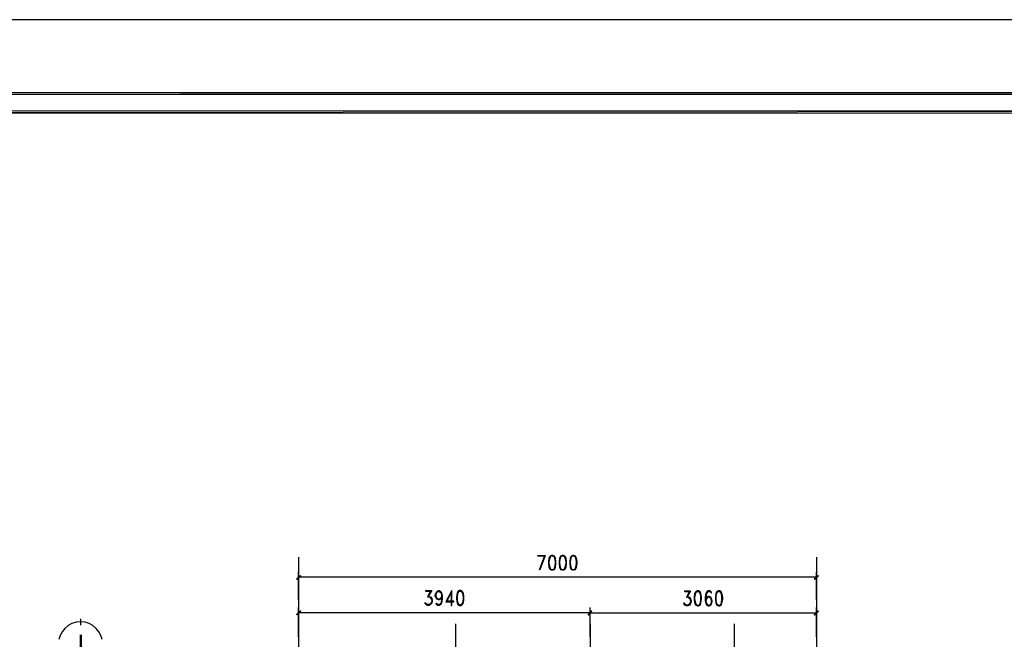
# Model space of a CAD drawing. Header units: millimetres. Extents: x 0 to 420, y 0 to 297.
# Tile 74 of 95: x 132 to 238, y 230 to 297. Entities that reach past the tile are written whole.
import ezdxf

# ---------------------------------------------------------------- set-up
doc = ezdxf.new("R2010")
doc.units = ezdxf.units.MM
for name, color, linetype in [('FILL_000000', 7, 'Continuous'), ('LINE_000000', 7, 'Continuous'), ('TEXT', 7, 'Continuous')]:
    doc.layers.add(name, color=color, linetype=linetype)

msp = doc.modelspace()

# ---------------------------------------------------------------- hatches: boundary and pattern name
at = {"layer": 'FILL_000000'}
h = msp.add_hatch(color=7, dxfattribs=at)
h.dxf.hatch_style = 1
h.paths.add_polyline_path([(412.28, 289.05), (17.65, 288.84), (17.4, 289.05), (412.28, 289.05)])
h = msp.add_hatch(color=7, dxfattribs=at)
h.dxf.hatch_style = 1
h.paths.add_polyline_path([(412.07, 288.84), (412.28, 289.05), (17.65, 288.84), (412.07, 288.84)])
h = msp.add_hatch(color=7, dxfattribs=at)
h.dxf.hatch_style = 1
h.paths.add_polyline_path([(363.18, 287.06), (19.64, 286.81), (19.43, 287.06), (363.18, 287.06)])
h = msp.add_hatch(color=7, dxfattribs=at)
h.dxf.hatch_style = 1
h.paths.add_polyline_path([(363.18, 286.81), (363.18, 287.06), (19.64, 286.81), (363.18, 286.81)])
h = msp.add_hatch(color=7, dxfattribs=at)
h.dxf.hatch_style = 1
h.paths.add_polyline_path([(162.26, 236.85), (161.88, 236.39), (161.84, 236.43), (162.26, 236.85)])
h = msp.add_hatch(color=7, dxfattribs=at)
h.dxf.hatch_style = 1
h.paths.add_polyline_path([(162.31, 236.81), (162.26, 236.85), (161.88, 236.39), (162.31, 236.81)])
h = msp.add_hatch(color=7, dxfattribs=at)
h.dxf.hatch_style = 1
h.paths.add_polyline_path([(217.76, 236.43), (217.81, 236.39), (218.19, 236.85), (217.76, 236.43)])
h = msp.add_hatch(color=7, dxfattribs=at)
h.dxf.hatch_style = 1
h.paths.add_polyline_path([(217.81, 236.39), (218.19, 236.85), (218.23, 236.81), (217.81, 236.39)])
h = msp.add_hatch(color=7, dxfattribs=at)
h.dxf.hatch_style = 1
h.paths.add_polyline_path([(162.26, 233), (161.88, 232.58), (161.84, 232.62), (162.26, 233)])
h = msp.add_hatch(color=7, dxfattribs=at)
h.dxf.hatch_style = 1
h.paths.add_polyline_path([(162.31, 232.96), (162.26, 233), (161.88, 232.58), (162.31, 232.96)])
h = msp.add_hatch(color=7, dxfattribs=at)
h.dxf.hatch_style = 1
h.paths.add_polyline_path([(193.34, 232.62), (193.38, 232.58), (193.72, 233), (193.34, 232.62)])
h = msp.add_hatch(color=7, dxfattribs=at)
h.dxf.hatch_style = 1
h.paths.add_polyline_path([(193.72, 233), (193.38, 232.54), (193.34, 232.58), (193.72, 233)])
h = msp.add_hatch(color=7, dxfattribs=at)
h.dxf.hatch_style = 1
h.paths.add_polyline_path([(193.38, 232.58), (193.72, 233), (193.76, 232.96), (193.38, 232.58)])
h = msp.add_hatch(color=7, dxfattribs=at)
h.dxf.hatch_style = 1
h.paths.add_polyline_path([(193.76, 232.96), (193.72, 233), (193.38, 232.54), (193.76, 232.96)])
h = msp.add_hatch(color=7, dxfattribs=at)
h.dxf.hatch_style = 1
h.paths.add_polyline_path([(217.76, 232.58), (217.81, 232.54), (218.19, 233), (217.76, 232.58)])
h = msp.add_hatch(color=7, dxfattribs=at)
h.dxf.hatch_style = 1
h.paths.add_polyline_path([(217.81, 232.54), (218.19, 233), (218.23, 232.96), (217.81, 232.54)])

# ---------------------------------------------------------------- linework, layer by layer
at = {"layer": 'LINE_000000', "lineweight": 25}
for p, q in [((162.05, 238.8), (162.05, 85.94)), ((218.02, 238.8), (218.02, 85.94)), ((162.05, 234.19), (162.05, 237.24)), ((218.02, 236.64), (162.05, 236.64)), ((218.02, 234.19), (218.02, 237.24)), ((176.36, 235.2), (175.98, 234.53)), ((204.34, 235.16), (203.96, 234.48)), ((162.05, 230.21), (162.05, 233.38)), ((175.94, 233.68), (175.77, 233.85)), ((193.55, 230.21), (193.55, 233.38)), ((193.55, 230.21), (193.55, 233.38)), ((203.88, 233.64), (203.71, 233.81)), ((218.02, 230.21), (218.02, 233.38)), ((138.51, 231.48), (138.51, 232.16)), ((193.55, 232.79), (162.05, 232.79)), ((193.55, 232.79), (218.02, 232.79)), ((179.03, 231.61), (179.03, 85.94)), ((193.55, 231.61), (193.55, 85.94)), ((209.13, 231.61), (209.13, 85.94))]:
    msp.add_line(p, q, dxfattribs=at)
for points in [[(0.21, 0), (0.21, 296.93), (420.16, 296.93), (420.16, 0), (0.21, 0)], [(189.4, 239.01), (189.23, 238.93), (189.1, 238.72), (189.06, 238.34), (189.06, 238.12), (189.1, 237.74), (189.23, 237.49), (189.4, 237.45), (189.53, 237.45), (189.7, 237.49), (189.82, 237.74), (189.87, 238.12), (189.87, 238.34), (189.82, 238.72), (189.7, 238.93), (189.53, 239.01), (189.4, 239.01)], [(190.54, 239.01), (190.37, 238.93), (190.25, 238.72), (190.2, 238.34), (190.2, 238.12), (190.25, 237.74), (190.37, 237.49), (190.54, 237.45), (190.67, 237.45), (190.84, 237.49), (190.97, 237.74), (191.01, 238.12), (191.01, 238.34), (190.97, 238.72), (190.84, 238.93), (190.67, 239.01), (190.54, 239.01)], [(191.69, 239.01), (191.52, 238.93), (191.39, 238.72), (191.35, 238.34), (191.35, 238.12), (191.39, 237.74), (191.52, 237.49), (191.69, 237.45), (191.81, 237.45), (191.98, 237.49), (192.07, 237.74), (192.15, 238.12), (192.15, 238.34), (192.07, 238.72), (191.98, 238.93), (191.81, 239.01), (191.69, 239.01)], [(179.45, 235.2), (179.28, 235.12), (179.2, 234.91), (179.11, 234.53), (179.11, 234.27), (179.2, 233.89), (179.28, 233.68), (179.45, 233.6), (179.58, 233.6), (179.75, 233.68), (179.87, 233.89), (179.92, 234.27), (179.92, 234.53), (179.87, 234.91), (179.75, 235.12), (179.58, 235.2), (179.45, 235.2)], [(205.15, 235.16), (204.98, 235.08), (204.85, 234.87), (204.81, 234.48), (204.81, 234.27), (204.85, 233.89), (204.98, 233.64), (205.15, 233.55), (205.27, 233.55), (205.44, 233.64), (205.53, 233.89), (205.61, 234.27), (205.61, 234.48), (205.53, 234.87), (205.44, 235.08), (205.27, 235.16), (205.15, 235.16)], [(207.43, 235.16), (207.26, 235.08), (207.14, 234.87), (207.09, 234.48), (207.09, 234.27), (207.14, 233.89), (207.26, 233.64), (207.43, 233.55), (207.56, 233.55), (207.73, 233.64), (207.81, 233.89), (207.9, 234.27), (207.9, 234.48), (207.81, 234.87), (207.73, 235.08), (207.56, 235.16), (207.43, 235.16)]]:
    msp.add_lwpolyline(points, close=True, dxfattribs=at)
at = {"layer": 'LINE_000000', "lineweight": 0}
for points in [[(412.28, 289.05), (17.65, 288.84), (17.4, 289.05), (412.28, 289.05)], [(412.07, 288.84), (412.28, 289.05), (17.65, 288.84), (412.07, 288.84)], [(363.18, 287.06), (19.64, 286.81), (19.43, 287.06), (363.18, 287.06)], [(363.18, 286.81), (363.18, 287.06), (19.64, 286.81), (363.18, 286.81)], [(162.26, 236.85), (161.88, 236.39), (161.84, 236.43), (162.26, 236.85)], [(162.31, 236.81), (162.26, 236.85), (161.88, 236.39), (162.31, 236.81)], [(217.76, 236.43), (217.81, 236.39), (218.19, 236.85), (217.76, 236.43)], [(217.81, 236.39), (218.19, 236.85), (218.23, 236.81), (217.81, 236.39)], [(162.26, 233), (161.88, 232.58), (161.84, 232.62), (162.26, 233)], [(162.31, 232.96), (162.26, 233), (161.88, 232.58), (162.31, 232.96)], [(193.34, 232.62), (193.38, 232.58), (193.72, 233), (193.34, 232.62)], [(193.72, 233), (193.38, 232.54), (193.34, 232.58), (193.72, 233)], [(193.38, 232.58), (193.72, 233), (193.76, 232.96), (193.38, 232.58)], [(193.76, 232.96), (193.72, 233), (193.38, 232.54), (193.76, 232.96)], [(217.76, 232.58), (217.81, 232.54), (218.19, 233), (217.76, 232.58)], [(217.81, 232.54), (218.19, 233), (218.23, 232.96), (217.81, 232.54)]]:
    msp.add_lwpolyline(points, close=True, dxfattribs=at)
at = {"layer": 'LINE_000000', "lineweight": 25}
for points in [[(188.68, 238.93), (187.92, 238.93), (187.92, 239.01), (188.72, 239.01), (188.13, 237.45), (188.09, 237.45), (188.68, 239.01)], [(189.27, 238.93), (189.19, 238.72), (189.1, 238.34), (189.1, 238.12), (189.19, 237.74), (189.27, 237.49)], [(189.7, 238.89), (189.53, 238.93), (189.4, 238.93), (189.23, 238.89)], [(189.65, 237.49), (189.74, 237.74), (189.82, 238.12), (189.82, 238.34), (189.74, 238.72), (189.65, 238.93)], [(190.42, 238.93), (190.33, 238.72), (190.25, 238.34), (190.25, 238.12), (190.33, 237.74), (190.42, 237.49)], [(190.84, 238.89), (190.67, 238.93), (190.54, 238.93), (190.37, 238.89)], [(190.75, 237.49), (190.88, 237.74), (190.97, 238.12), (190.97, 238.34), (190.88, 238.72), (190.75, 238.93)], [(191.56, 238.93), (191.47, 238.72), (191.39, 238.34), (191.39, 238.12), (191.47, 237.74), (191.56, 237.49)], [(191.98, 238.89), (191.81, 238.93), (191.69, 238.93), (191.52, 238.89)], [(191.9, 237.49), (192.02, 237.74), (192.07, 238.12), (192.07, 238.34), (192.02, 238.72), (191.9, 238.93)], [(189.23, 237.57), (189.4, 237.49), (189.53, 237.49), (189.7, 237.57)], [(190.37, 237.57), (190.54, 237.49), (190.67, 237.49), (190.84, 237.57)], [(191.52, 237.57), (191.69, 237.49), (191.81, 237.49), (191.98, 237.57)], [(176.36, 235.12), (175.81, 235.12), (175.81, 235.2), (176.45, 235.2), (176.02, 234.53)], [(177.5, 234.44), (177.42, 234.27), (177.25, 234.19), (177.17, 234.19), (177, 234.27), (176.91, 234.44), (176.83, 234.65), (176.83, 234.74), (176.91, 234.95), (177, 235.12), (177.17, 235.2), (177.25, 235.2), (177.42, 235.12), (177.5, 234.95), (177.59, 234.65), (177.59, 234.27), (177.5, 233.89), (177.42, 233.68), (177.25, 233.6), (177.12, 233.6), (176.95, 233.68), (176.91, 233.85), (176.95, 233.85), (177, 233.68)], [(178.05, 233.98), (178.56, 234.95), (178.56, 233.6), (178.6, 233.6), (178.6, 235.2), (177.97, 233.98), (178.82, 233.98), (178.82, 234.06), (178.05, 234.06)], [(204.34, 235.08), (203.79, 235.08), (203.79, 235.16), (204.39, 235.16), (204, 234.48)], [(206.59, 235.08), (206.63, 234.95), (206.67, 234.95), (206.63, 235.08), (206.46, 235.16), (206.33, 235.16), (206.16, 235.08), (206.08, 234.87), (205.99, 234.48), (205.99, 234.1), (206.08, 233.81), (206.16, 233.64), (206.33, 233.55), (206.42, 233.55), (206.59, 233.64), (206.67, 233.81), (206.76, 234.02), (206.76, 234.1), (206.67, 234.32), (206.59, 234.48), (206.42, 234.57), (206.33, 234.57), (206.16, 234.48), (206.08, 234.32)], [(176.02, 234.57), (176.15, 234.57), (176.32, 234.53), (176.45, 234.36), (176.49, 234.15), (176.49, 234.06), (176.45, 233.85), (176.32, 233.68), (176.15, 233.6), (175.98, 233.6), (175.81, 233.68), (175.77, 233.76), (175.68, 233.89), (175.77, 233.89)], [(175.98, 234.53), (176.15, 234.53), (176.32, 234.44), (176.45, 234.19)], [(176.19, 234.53), (176.36, 234.36), (176.45, 234.15), (176.45, 234.06), (176.36, 233.85), (176.19, 233.68)], [(177.12, 234.27), (176.95, 234.44), (176.91, 234.65), (176.91, 234.74), (176.95, 234.95), (177.12, 235.12)], [(176.91, 234.82), (177, 235.03), (177.17, 235.12), (177.25, 235.12), (177.42, 235.03), (177.5, 234.82)], [(177.5, 234.57), (177.42, 234.36), (177.25, 234.27), (177.17, 234.27), (177, 234.36), (176.91, 234.57)], [(177.29, 235.12), (177.46, 234.95), (177.5, 234.65), (177.5, 234.27), (177.46, 233.89), (177.33, 233.68)], [(177.5, 234.65), (177.46, 234.44), (177.29, 234.27)], [(179.37, 235.12), (179.24, 234.91), (179.2, 234.53), (179.2, 234.27), (179.24, 233.89), (179.37, 233.68)], [(179.75, 235.03), (179.58, 235.12), (179.45, 235.12), (179.28, 235.03)], [(179.71, 233.68), (179.79, 233.89), (179.87, 234.27), (179.87, 234.53), (179.79, 234.91), (179.71, 235.12)], [(204, 234.57), (204.13, 234.57), (204.3, 234.48), (204.39, 234.32), (204.47, 234.1), (204.47, 234.02), (204.39, 233.81), (204.3, 233.64), (204.13, 233.55), (203.96, 233.55), (203.79, 233.64), (203.71, 233.72), (203.67, 233.89), (203.71, 233.89)], [(203.96, 234.48), (204.13, 234.48), (204.3, 234.4), (204.39, 234.19)], [(204.17, 234.48), (204.34, 234.32), (204.39, 234.1), (204.39, 234.02), (204.34, 233.81), (204.17, 233.64)], [(205.02, 235.08), (204.94, 234.87), (204.85, 234.48), (204.85, 234.27), (204.94, 233.89), (205.02, 233.64)], [(205.44, 235.03), (205.27, 235.08), (205.15, 235.08), (204.98, 235.03)], [(205.36, 233.64), (205.49, 233.89), (205.53, 234.27), (205.53, 234.48), (205.49, 234.87), (205.36, 235.08)], [(206.25, 235.08), (206.12, 234.87), (206.08, 234.48), (206.08, 234.1), (206.12, 233.81), (206.29, 233.64)], [(206.67, 234.19), (206.59, 234.4), (206.42, 234.48), (206.33, 234.48), (206.16, 234.4), (206.08, 234.19)], [(206.29, 234.48), (206.12, 234.32), (206.08, 234.1)], [(206.63, 235.03), (206.46, 235.08), (206.33, 235.08), (206.16, 235.03)], [(206.46, 233.64), (206.63, 233.81), (206.67, 234.02), (206.67, 234.1), (206.63, 234.32), (206.46, 234.48)], [(207.31, 235.08), (207.18, 234.87), (207.14, 234.48), (207.14, 234.27), (207.18, 233.89), (207.31, 233.64)], [(207.73, 235.03), (207.56, 235.08), (207.43, 235.08), (207.26, 235.03)], [(207.65, 233.64), (207.77, 233.89), (207.81, 234.27), (207.81, 234.48), (207.77, 234.87), (207.65, 235.08)], [(176.45, 233.98), (176.32, 233.76), (176.15, 233.68), (175.98, 233.68), (175.81, 233.76), (175.77, 233.89)], [(177.42, 233.76), (177.25, 233.68), (177.12, 233.68), (176.95, 233.76)], [(179.28, 233.76), (179.45, 233.68), (179.58, 233.68), (179.75, 233.76)], [(204.39, 233.93), (204.3, 233.72), (204.13, 233.64), (203.96, 233.64), (203.79, 233.72), (203.71, 233.89)], [(204.98, 233.72), (205.15, 233.64), (205.27, 233.64), (205.44, 233.72)], [(206.08, 233.93), (206.16, 233.72), (206.33, 233.64), (206.42, 233.64), (206.59, 233.72), (206.67, 233.93)], [(207.26, 233.72), (207.43, 233.64), (207.56, 233.64), (207.73, 233.72)], [(140.84, 229.91), (140.7, 230.36), (140.48, 230.76), (140.18, 231.12), (139.83, 231.41), (139.42, 231.63), (138.98, 231.77), (138.49, 231.82), (138.01, 231.77), (137.56, 231.63), (137.16, 231.41), (136.8, 231.12), (136.51, 230.76), (136.29, 230.36), (136.15, 229.91)]]:
    msp.add_lwpolyline(points, dxfattribs=at)

# ---------------------------------------------------------------- texts
at = {"layer": 'TEXT'}
msp.add_text('I', height=2.16, dxfattribs=at).set_placement((138.13, 228.26))

doc.saveas('drawing.dxf')
